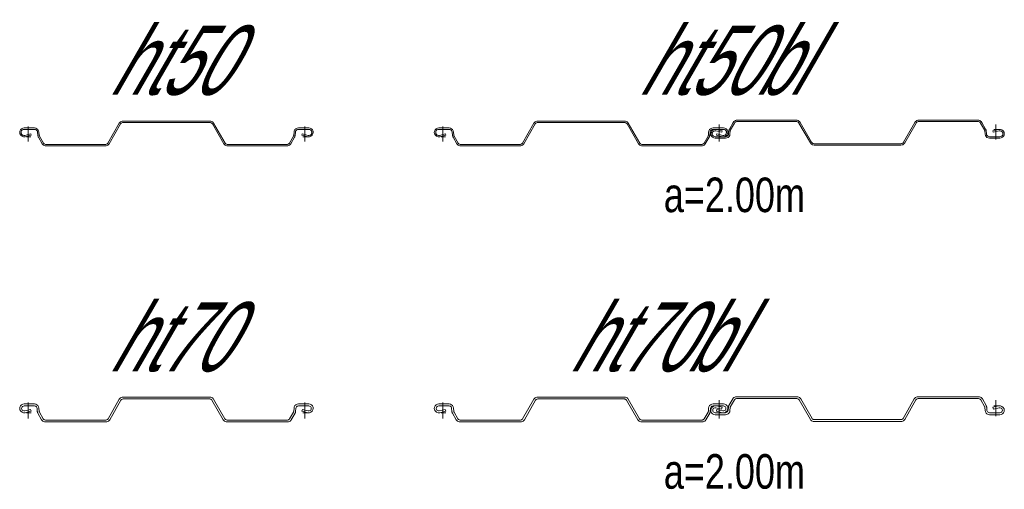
# Model space of a CAD drawing. Extents: x 1.5 to 9.7, y -20.6 to -8.6.
# Tile 5 of 13: x 6 to 9.5, y -20.6 to -18.9. Entities that reach past the tile are written whole.
import ezdxf
from ezdxf.enums import TextEntityAlignment as Align

# ---------------------------------------------------------------- set-up
doc = ezdxf.new("R2010")
doc.units = 0
doc.header["$MEASUREMENT"] = 0
doc.linetypes.add('AUSGEZOGEN', pattern=[0])
doc.layers.add('FREIER_TEXT', color=2, linetype='AUSGEZOGEN')
doc.layers.add('STAHL', color=9, linetype='AUSGEZOGEN', lineweight=13)

# ---------------------------------------------------------------- blocks, each defined once
blk = doc.blocks.new('ht50')
at = {"layer": 'STAHL'}
for p, q in [((0, 0.03686), (0, -0.01766)), ((0.32927, 0.04879), (0.28799, -0.02271)), ((0.29232, -0.02521), (0.3336, 0.04629)), ((0.33124, 0.0515), (0.32927, 0.04879)), ((0.33372, 0.05373), (0.33124, 0.0515)), ((0.3336, 0.04629), (0.33495, 0.04815)), ((0.33662, 0.05541), (0.33372, 0.05373)), ((0.33495, 0.04815), (0.33666, 0.04969)), ((0.3398, 0.05644), (0.33662, 0.05541)), ((0.33666, 0.04969), (0.33865, 0.05084)), ((0.33865, 0.05084), (0.34084, 0.05155)), ((0.34313, 0.05679), (0.3398, 0.05644)), ((0.34084, 0.05155), (0.34313, 0.05179)), ((0.49998, 0.05679), (0.34313, 0.05679)), ((0.34313, 0.05179), (0.49998, 0.05179)), ((0.65686, 0.05679), (0.49998, 0.05679)), ((0.49998, 0.05179), (0.65686, 0.05179)), ((0.66019, 0.05644), (0.65686, 0.05679)), ((0.65686, 0.05179), (0.65915, 0.05155)), ((0.65915, 0.05155), (0.66134, 0.05084)), ((0.66337, 0.05541), (0.66019, 0.05644)), ((0.66134, 0.05084), (0.66333, 0.04969)), ((0.66333, 0.04969), (0.66504, 0.04815)), ((0.66627, 0.05373), (0.66337, 0.05541)), ((0.66504, 0.04815), (0.66639, 0.04629)), ((0.66875, 0.0515), (0.66627, 0.05373)), ((0.66639, 0.04629), (0.70767, -0.02521)), ((0.67072, 0.04879), (0.66875, 0.0515)), ((0.712, -0.02271), (0.67072, 0.04879)), ((1, 0.03686), (1, -0.01766)), ((-0.03022, 0.0208), (-0.031, 0.01586)), ((-0.031, 0.01586), (-0.02998, 0.01023)), ((-0.031, 0.01586), (-0.031, 0.01586)), ((-0.02795, 0.02526), (-0.03022, 0.0208)), ((-0.02998, 0.01023), (-0.02704, 0.00532)), ((-0.02441, 0.0288), (-0.02795, 0.02526)), ((-0.02704, 0.00532), (-0.02257, 0.00176)), ((-0.02599, 0.01586), (-0.02545, 0.01926)), ((-0.02528, 0.01199), (-0.02599, 0.01586)), ((-0.02545, 0.01926), (-0.02388, 0.02233)), ((-0.02326, 0.00862), (-0.02528, 0.01199)), ((-0.01995, 0.03107), (-0.02441, 0.0288)), ((-0.024, 0.01586), (-0.024, 0.01586)), ((-0.02388, 0.02233), (-0.02144, 0.02476)), ((-0.02018, 0.00617), (-0.02326, 0.00862)), ((-0.02257, 0.00176), (-0.01712, 0)), ((-0.02144, 0.02476), (-0.01837, 0.02632)), ((-0.01644, 0.00496), (-0.02018, 0.00617)), ((-0.015, 0.03186), (-0.01995, 0.03107)), ((-0.01837, 0.02632), (-0.01497, 0.02686)), ((-0.01712, 0), (-0.01141, 0.00027)), ((-0.01251, 0.00514), (-0.01644, 0.00496)), ((0.02266, 0.03179), (-0.015, 0.03186)), ((-0.01497, 0.02686), (0.02268, 0.02679)), ((0.00891, 0.01009), (-0.01251, 0.00514)), ((-0.01141, 0.00027), (0.01003, 0.00522)), ((-0.00644, 0), (0.00962, 0)), ((0.01003, 0.00522), (0.00891, 0.01009)), ((0.02734, 0.03109), (0.02266, 0.03179)), ((0.02268, 0.02679), (0.02589, 0.0263)), ((0.02589, 0.0263), (0.02882, 0.0249)), ((0.03161, 0.02905), (0.02734, 0.03109)), ((0.02882, 0.0249), (0.03122, 0.02271)), ((0.03122, 0.02271), (0.03286, 0.01991)), ((0.0351, 0.02586), (0.03161, 0.02905)), ((0.03286, 0.01991), (0.03362, 0.01675)), ((0.03362, 0.01675), (0.0346, 0.00553)), ((0.0346, 0.00553), (0.03475, 0.00417)), ((0.03475, 0.00417), (0.03509, 0.00278)), ((0.03509, 0.00278), (0.03551, 0.00145)), ((0.0375, 0.02178), (0.0351, 0.02586)), ((0.03551, 0.00145), (0.03604, 0.00016)), ((0.03604, 0.00016), (0.03668, -0.00108)), ((0.0386, 0.01718), (0.0375, 0.02178)), ((0.03962, 0.00552), (0.0386, 0.01718)), ((0.03972, 0.00474), (0.03962, 0.00552)), ((0.03989, 0.00398), (0.03972, 0.00474)), ((0.04013, 0.00323), (0.03989, 0.00398)), ((0.04043, 0.0025), (0.04013, 0.00323)), ((0.04079, 0.00181), (0.04043, 0.0025)), ((0.05495, -0.02271), (0.04079, 0.00181)), ((0.95927, 0.00178), (0.94504, -0.02271)), ((0.95956, 0.0025), (0.95927, 0.00178)), ((0.95986, 0.00323), (0.95956, 0.0025)), ((0.9601, 0.00398), (0.95986, 0.00323)), ((0.96027, 0.00474), (0.9601, 0.00398)), ((0.96037, 0.00552), (0.96027, 0.00474)), ((0.96139, 0.01718), (0.96037, 0.00552)), ((0.96249, 0.02178), (0.96139, 0.01718)), ((0.96489, 0.02586), (0.96249, 0.02178)), ((0.96331, -0.00108), (0.96395, 0.00016)), ((0.96395, 0.00016), (0.96448, 0.00145)), ((0.96448, 0.00145), (0.9649, 0.00278)), ((0.96838, 0.02905), (0.96489, 0.02586)), ((0.9649, 0.00278), (0.96524, 0.00417)), ((0.96524, 0.00417), (0.96539, 0.00553)), ((0.96539, 0.00553), (0.96637, 0.01675)), ((0.96637, 0.01675), (0.96713, 0.01991)), ((0.96713, 0.01991), (0.96877, 0.02271)), ((0.97265, 0.03109), (0.96838, 0.02905)), ((0.96877, 0.02271), (0.97117, 0.0249)), ((0.97117, 0.0249), (0.9741, 0.0263)), ((0.97733, 0.03179), (0.97265, 0.03109)), ((0.9741, 0.0263), (0.97731, 0.02679)), ((0.97731, 0.02679), (1.01496, 0.02686)), ((1.015, 0.03186), (0.97733, 0.03179)), ((0.99108, 0.01009), (0.98996, 0.00522)), ((0.98996, 0.00522), (1.0114, 0.00027)), ((1.0125, 0.00514), (0.99108, 0.01009)), ((0.99356, 0), (1.00962, 0)), ((1.0114, 0.00027), (1.01711, 0)), ((1.01643, 0.00496), (1.0125, 0.00514)), ((1.01496, 0.02686), (1.01836, 0.02632)), ((1.01994, 0.03107), (1.015, 0.03186)), ((1.02018, 0.00617), (1.01643, 0.00496)), ((1.01711, 0), (1.02256, 0.00176)), ((1.01836, 0.02632), (1.02143, 0.02476)), ((1.0244, 0.0288), (1.01994, 0.03107)), ((1.02325, 0.00862), (1.02018, 0.00617)), ((1.02143, 0.02476), (1.02387, 0.02233)), ((1.02256, 0.00176), (1.02703, 0.00532)), ((1.02527, 0.01199), (1.02325, 0.00862)), ((1.02387, 0.02233), (1.02544, 0.01926)), ((1.024, 0.01586), (1.024, 0.01586)), ((1.02794, 0.02526), (1.0244, 0.0288)), ((1.02598, 0.01586), (1.02527, 0.01199)), ((1.02544, 0.01926), (1.02598, 0.01586)), ((1.02703, 0.00532), (1.02997, 0.01023)), ((1.03021, 0.0208), (1.02794, 0.02526)), ((1.02997, 0.01023), (1.031, 0.01586)), ((1.031, 0.01586), (1.03021, 0.0208)), ((1.031, 0.01586), (1.031, 0.01586)), ((0.03668, -0.00108), (0.05062, -0.02521)), ((0.05062, -0.02521), (0.05258, -0.02792)), ((0.05258, -0.02792), (0.05507, -0.03015)), ((0.0563, -0.02457), (0.05495, -0.02271)), ((0.05507, -0.03015), (0.05797, -0.03183)), ((0.05801, -0.02611), (0.0563, -0.02457)), ((0.05797, -0.03183), (0.06115, -0.03286)), ((0.06, -0.02726), (0.05801, -0.02611)), ((0.06221, -0.02791), (0.06, -0.02726)), ((0.06115, -0.03286), (0.06448, -0.03321)), ((0.06447, -0.02821), (0.06221, -0.02791)), ((0.27846, -0.02821), (0.06447, -0.02821)), ((0.06448, -0.03321), (0.27846, -0.03321)), ((0.28075, -0.02797), (0.27846, -0.02821)), ((0.27846, -0.03321), (0.28179, -0.03286)), ((0.28294, -0.02726), (0.28075, -0.02797)), ((0.28179, -0.03286), (0.28497, -0.03183)), ((0.28493, -0.02611), (0.28294, -0.02726)), ((0.28664, -0.02457), (0.28493, -0.02611)), ((0.28497, -0.03183), (0.28787, -0.03015)), ((0.28799, -0.02271), (0.28664, -0.02457)), ((0.28787, -0.03015), (0.29035, -0.02792)), ((0.29035, -0.02792), (0.29232, -0.02521)), ((0.70767, -0.02521), (0.70964, -0.02792)), ((0.70964, -0.02792), (0.71212, -0.03015)), ((0.71335, -0.02457), (0.712, -0.02271)), ((0.71212, -0.03015), (0.71502, -0.03183)), ((0.71506, -0.02611), (0.71335, -0.02457)), ((0.71502, -0.03183), (0.7182, -0.03286)), ((0.71705, -0.02726), (0.71506, -0.02611)), ((0.71924, -0.02797), (0.71705, -0.02726)), ((0.7182, -0.03286), (0.72153, -0.03321)), ((0.72153, -0.02821), (0.71924, -0.02797)), ((0.93552, -0.02821), (0.72153, -0.02821)), ((0.72153, -0.03321), (0.93552, -0.03321)), ((0.93778, -0.02791), (0.93552, -0.02821)), ((0.93552, -0.03321), (0.93884, -0.03286)), ((0.93999, -0.02726), (0.93778, -0.02791)), ((0.93884, -0.03286), (0.94202, -0.03183)), ((0.94198, -0.02611), (0.93999, -0.02726)), ((0.94369, -0.02457), (0.94198, -0.02611)), ((0.94202, -0.03183), (0.94492, -0.03015)), ((0.94504, -0.02271), (0.94369, -0.02457)), ((0.94492, -0.03015), (0.94741, -0.02792)), ((0.94741, -0.02792), (0.94937, -0.02521)), ((0.94937, -0.02521), (0.96331, -0.00108))]:
    blk.add_line(p, q, dxfattribs=at)
blk = doc.blocks.new('ht50bl')
at = {"layer": 'STAHL'}
for p, q in [((0, 0.03686), (0, -0.01766)), ((0.32927, 0.04879), (0.28799, -0.02271)), ((0.29232, -0.02521), (0.3336, 0.04629)), ((0.33124, 0.0515), (0.32927, 0.04879)), ((0.33372, 0.05373), (0.33124, 0.0515)), ((0.3336, 0.04629), (0.33495, 0.04815)), ((0.33662, 0.05541), (0.33372, 0.05373)), ((0.33495, 0.04815), (0.33666, 0.04969)), ((0.3398, 0.05644), (0.33662, 0.05541)), ((0.33666, 0.04969), (0.33865, 0.05084)), ((0.33865, 0.05084), (0.34084, 0.05155)), ((0.34313, 0.05679), (0.3398, 0.05644)), ((0.34084, 0.05155), (0.34313, 0.05179)), ((0.49998, 0.05679), (0.34313, 0.05679)), ((0.34313, 0.05179), (0.49998, 0.05179)), ((0.65686, 0.05679), (0.49998, 0.05679)), ((0.49998, 0.05179), (0.65686, 0.05179)), ((0.66019, 0.05644), (0.65686, 0.05679)), ((0.65686, 0.05179), (0.65915, 0.05155)), ((0.65915, 0.05155), (0.66134, 0.05084)), ((0.66337, 0.05541), (0.66019, 0.05644)), ((0.66134, 0.05084), (0.66333, 0.04969)), ((0.66333, 0.04969), (0.66504, 0.04815)), ((0.66627, 0.05373), (0.66337, 0.05541)), ((0.66504, 0.04815), (0.66639, 0.04629)), ((0.66875, 0.0515), (0.66627, 0.05373)), ((0.66639, 0.04629), (0.70767, -0.02521)), ((0.67072, 0.04879), (0.66875, 0.0515)), ((0.712, -0.02271), (0.67072, 0.04879)), ((1, -0.01003), (1, 0.04449)), ((1, 0.03686), (1, -0.01766)), ((1.03668, 0.02791), (1.05062, 0.05204)), ((1.05495, 0.04954), (1.04079, 0.02502)), ((1.05062, 0.05204), (1.05258, 0.05475)), ((1.05258, 0.05475), (1.05507, 0.05698)), ((1.0563, 0.0514), (1.05495, 0.04954)), ((1.05507, 0.05698), (1.05797, 0.05866)), ((1.05801, 0.05294), (1.0563, 0.0514)), ((1.05797, 0.05866), (1.06115, 0.05969)), ((1.06, 0.05409), (1.05801, 0.05294)), ((1.06221, 0.05474), (1.06, 0.05409)), ((1.06115, 0.05969), (1.06448, 0.06004)), ((1.06447, 0.05504), (1.06221, 0.05474)), ((1.27846, 0.05504), (1.06447, 0.05504)), ((1.06448, 0.06004), (1.27846, 0.06004)), ((1.27846, 0.06004), (1.28179, 0.05969)), ((1.28075, 0.0548), (1.27846, 0.05504)), ((1.28294, 0.05409), (1.28075, 0.0548)), ((1.28179, 0.05969), (1.28497, 0.05866)), ((1.28493, 0.05294), (1.28294, 0.05409)), ((1.28664, 0.0514), (1.28493, 0.05294)), ((1.28497, 0.05866), (1.28787, 0.05698)), ((1.28799, 0.04954), (1.28664, 0.0514)), ((1.28787, 0.05698), (1.29035, 0.05475)), ((1.32927, -0.02196), (1.28799, 0.04954)), ((1.29035, 0.05475), (1.29232, 0.05204)), ((1.29232, 0.05204), (1.3336, -0.01946)), ((1.66639, -0.01946), (1.70767, 0.05204)), ((1.712, 0.04954), (1.67072, -0.02196)), ((1.70767, 0.05204), (1.70964, 0.05475)), ((1.70964, 0.05475), (1.71212, 0.05698)), ((1.71335, 0.0514), (1.712, 0.04954)), ((1.71212, 0.05698), (1.71502, 0.05866)), ((1.71506, 0.05294), (1.71335, 0.0514)), ((1.71502, 0.05866), (1.7182, 0.05969)), ((1.71705, 0.05409), (1.71506, 0.05294)), ((1.71924, 0.0548), (1.71705, 0.05409)), ((1.7182, 0.05969), (1.72153, 0.06004)), ((1.72153, 0.05504), (1.71924, 0.0548)), ((1.72153, 0.06004), (1.93552, 0.06004)), ((1.93552, 0.05504), (1.72153, 0.05504)), ((1.93552, 0.06004), (1.93884, 0.05969)), ((1.93778, 0.05474), (1.93552, 0.05504)), ((1.93999, 0.05409), (1.93778, 0.05474)), ((1.93884, 0.05969), (1.94202, 0.05866)), ((1.94198, 0.05294), (1.93999, 0.05409)), ((1.94369, 0.0514), (1.94198, 0.05294)), ((1.94202, 0.05866), (1.94492, 0.05698)), ((1.94504, 0.04954), (1.94369, 0.0514)), ((1.94492, 0.05698), (1.94741, 0.05475)), ((1.95927, 0.02505), (1.94504, 0.04954)), ((1.94741, 0.05475), (1.94937, 0.05204)), ((1.94937, 0.05204), (1.96331, 0.02791)), ((2, -0.01003), (2, 0.04449)), ((-0.03022, 0.0208), (-0.031, 0.01586)), ((-0.031, 0.01586), (-0.02998, 0.01023)), ((-0.031, 0.01586), (-0.031, 0.01586)), ((-0.02795, 0.02526), (-0.03022, 0.0208)), ((-0.02998, 0.01023), (-0.02704, 0.00532)), ((-0.02441, 0.0288), (-0.02795, 0.02526)), ((-0.02704, 0.00532), (-0.02257, 0.00176)), ((-0.02599, 0.01586), (-0.02545, 0.01926)), ((-0.02528, 0.01199), (-0.02599, 0.01586)), ((-0.02545, 0.01926), (-0.02388, 0.02233)), ((-0.02326, 0.00862), (-0.02528, 0.01199)), ((-0.01995, 0.03107), (-0.02441, 0.0288)), ((-0.024, 0.01586), (-0.024, 0.01586)), ((-0.02388, 0.02233), (-0.02144, 0.02476)), ((-0.02018, 0.00617), (-0.02326, 0.00862)), ((-0.02257, 0.00176), (-0.01712, 0)), ((-0.02144, 0.02476), (-0.01837, 0.02632)), ((-0.01644, 0.00496), (-0.02018, 0.00617)), ((-0.015, 0.03186), (-0.01995, 0.03107)), ((-0.01837, 0.02632), (-0.01497, 0.02686)), ((-0.01712, 0), (-0.01141, 0.00027)), ((-0.01251, 0.00514), (-0.01644, 0.00496)), ((0.02266, 0.03179), (-0.015, 0.03186)), ((-0.01497, 0.02686), (0.02268, 0.02679)), ((0.00891, 0.01009), (-0.01251, 0.00514)), ((-0.01141, 0.00027), (0.01003, 0.00522)), ((-0.00644, 0), (0.00962, 0)), ((0.01003, 0.00522), (0.00891, 0.01009)), ((0.02734, 0.03109), (0.02266, 0.03179)), ((0.02268, 0.02679), (0.02589, 0.0263)), ((0.02589, 0.0263), (0.02882, 0.0249)), ((0.03161, 0.02905), (0.02734, 0.03109)), ((0.02882, 0.0249), (0.03122, 0.02271)), ((0.03122, 0.02271), (0.03286, 0.01991)), ((0.0351, 0.02586), (0.03161, 0.02905)), ((0.03286, 0.01991), (0.03362, 0.01675)), ((0.03362, 0.01675), (0.0346, 0.00553)), ((0.0346, 0.00553), (0.03475, 0.00417)), ((0.03475, 0.00417), (0.03509, 0.00278)), ((0.03509, 0.00278), (0.03551, 0.00145)), ((0.0375, 0.02178), (0.0351, 0.02586)), ((0.03551, 0.00145), (0.03604, 0.00016)), ((0.03604, 0.00016), (0.03668, -0.00108)), ((0.0386, 0.01718), (0.0375, 0.02178)), ((0.03962, 0.00552), (0.0386, 0.01718)), ((0.03972, 0.00474), (0.03962, 0.00552)), ((0.03989, 0.00398), (0.03972, 0.00474)), ((0.04013, 0.00323), (0.03989, 0.00398)), ((0.04043, 0.0025), (0.04013, 0.00323)), ((0.04079, 0.00181), (0.04043, 0.0025)), ((0.05495, -0.02271), (0.04079, 0.00181)), ((0.95927, 0.00178), (0.94504, -0.02271)), ((0.95956, 0.0025), (0.95927, 0.00178)), ((0.95986, 0.00323), (0.95956, 0.0025)), ((0.9601, 0.00398), (0.95986, 0.00323)), ((0.96027, 0.00474), (0.9601, 0.00398)), ((0.96037, 0.00552), (0.96027, 0.00474)), ((0.96139, 0.01718), (0.96037, 0.00552)), ((0.96249, 0.02178), (0.96139, 0.01718)), ((0.96489, 0.02586), (0.96249, 0.02178)), ((0.96331, -0.00108), (0.96395, 0.00016)), ((0.96395, 0.00016), (0.96448, 0.00145)), ((0.96448, 0.00145), (0.9649, 0.00278)), ((0.96838, 0.02905), (0.96489, 0.02586)), ((0.9649, 0.00278), (0.96524, 0.00417)), ((0.96524, 0.00417), (0.96539, 0.00553)), ((0.96539, 0.00553), (0.96637, 0.01675)), ((0.96637, 0.01675), (0.96713, 0.01991)), ((0.96713, 0.01991), (0.96877, 0.02271)), ((0.97265, 0.03109), (0.96838, 0.02905)), ((0.96877, 0.02271), (0.97117, 0.0249)), ((0.969, 0.01097), (0.97002, 0.0166)), ((0.96978, 0.00603), (0.969, 0.01097)), ((0.969, 0.01097), (0.969, 0.01097)), ((0.97205, 0.00157), (0.96978, 0.00603)), ((0.97002, 0.0166), (0.97296, 0.02151)), ((0.97117, 0.0249), (0.9741, 0.0263)), ((0.97559, -0.00197), (0.97205, 0.00157)), ((0.97733, 0.03179), (0.97265, 0.03109)), ((0.97296, 0.02151), (0.97743, 0.02507)), ((0.97472, 0.01484), (0.97401, 0.01097)), ((0.97401, 0.01097), (0.97455, 0.00757)), ((0.9741, 0.0263), (0.97731, 0.02679)), ((0.97455, 0.00757), (0.97612, 0.0045)), ((0.97674, 0.01821), (0.97472, 0.01484)), ((0.976, 0.01097), (0.976, 0.01097)), ((0.97612, 0.0045), (0.97856, 0.00207)), ((0.97982, 0.02066), (0.97674, 0.01821)), ((0.97731, 0.02679), (1.01496, 0.02686)), ((1.015, 0.03186), (0.97733, 0.03179)), ((0.97743, 0.02507), (0.98288, 0.02683)), ((0.97856, 0.00207), (0.98163, 0.00051)), ((0.98356, 0.02187), (0.97982, 0.02066)), ((0.98163, 0.00051), (0.98503, -0.00003)), ((0.98288, 0.02683), (0.98859, 0.02656)), ((0.98749, 0.02169), (0.98356, 0.02187)), ((0.98503, -0.00003), (1.02268, 0.00004)), ((1.00891, 0.01674), (0.98749, 0.02169)), ((0.98859, 0.02656), (1.01003, 0.02161)), ((0.99108, 0.01009), (0.98996, 0.00522)), ((0.98996, 0.00522), (1.0114, 0.00027)), ((1.0125, 0.00514), (0.99108, 0.01009)), ((0.99356, 0.02683), (1.00962, 0.02683)), ((0.99356, 0), (1.00962, 0)), ((1.01003, 0.02161), (1.00891, 0.01674)), ((1.0114, 0.00027), (1.01711, 0)), ((1.01643, 0.00496), (1.0125, 0.00514)), ((1.01496, 0.02686), (1.01836, 0.02632)), ((1.01994, 0.03107), (1.015, 0.03186)), ((1.02018, 0.00617), (1.01643, 0.00496)), ((1.01711, 0), (1.02256, 0.00176)), ((1.01836, 0.02632), (1.02143, 0.02476)), ((1.0244, 0.0288), (1.01994, 0.03107)), ((1.02325, 0.00862), (1.02018, 0.00617)), ((1.02143, 0.02476), (1.02387, 0.02233)), ((1.02256, 0.00176), (1.02703, 0.00532)), ((1.02268, 0.00004), (1.02589, 0.00053)), ((1.02527, 0.01199), (1.02325, 0.00862)), ((1.02387, 0.02233), (1.02544, 0.01926)), ((1.024, 0.01586), (1.024, 0.01586)), ((1.02794, 0.02526), (1.0244, 0.0288)), ((1.02598, 0.01586), (1.02527, 0.01199)), ((1.02544, 0.01926), (1.02598, 0.01586)), ((1.02589, 0.00053), (1.02882, 0.00193)), ((1.02703, 0.00532), (1.02997, 0.01023)), ((1.03021, 0.0208), (1.02794, 0.02526)), ((1.02882, 0.00193), (1.03122, 0.00412)), ((1.02997, 0.01023), (1.031, 0.01586)), ((1.031, 0.01586), (1.03021, 0.0208)), ((1.031, 0.01586), (1.031, 0.01586)), ((1.03122, 0.00412), (1.03286, 0.00692)), ((1.0351, 0.00097), (1.03161, -0.00222)), ((1.03286, 0.00692), (1.03362, 0.01008)), ((1.03362, 0.01008), (1.0346, 0.0213)), ((1.0346, 0.0213), (1.03475, 0.02266)), ((1.03475, 0.02266), (1.03509, 0.02405)), ((1.03509, 0.02405), (1.03551, 0.02538)), ((1.0375, 0.00505), (1.0351, 0.00097)), ((1.03551, 0.02538), (1.03604, 0.02667)), ((1.03604, 0.02667), (1.03668, 0.02791)), ((1.0386, 0.00965), (1.0375, 0.00505)), ((1.03962, 0.02131), (1.0386, 0.00965)), ((1.03972, 0.02209), (1.03962, 0.02131)), ((1.03989, 0.02285), (1.03972, 0.02209)), ((1.04013, 0.0236), (1.03989, 0.02285)), ((1.04043, 0.02433), (1.04013, 0.0236)), ((1.04079, 0.02502), (1.04043, 0.02433)), ((1.95956, 0.02433), (1.95927, 0.02505)), ((1.95986, 0.0236), (1.95956, 0.02433)), ((1.9601, 0.02285), (1.95986, 0.0236)), ((1.96027, 0.02209), (1.9601, 0.02285)), ((1.96037, 0.02131), (1.96027, 0.02209)), ((1.96139, 0.00965), (1.96037, 0.02131)), ((1.96249, 0.00505), (1.96139, 0.00965)), ((1.96489, 0.00097), (1.96249, 0.00505)), ((1.96331, 0.02791), (1.96395, 0.02667)), ((1.96395, 0.02667), (1.96448, 0.02538)), ((1.96448, 0.02538), (1.9649, 0.02405)), ((1.96838, -0.00222), (1.96489, 0.00097)), ((1.9649, 0.02405), (1.96524, 0.02266)), ((1.96524, 0.02266), (1.96539, 0.0213)), ((1.96539, 0.0213), (1.96637, 0.01008)), ((1.96637, 0.01008), (1.96713, 0.00692)), ((1.96713, 0.00692), (1.96877, 0.00412)), ((1.96877, 0.00412), (1.97117, 0.00193)), ((1.97117, 0.00193), (1.9741, 0.00053)), ((1.9741, 0.00053), (1.97731, 0.00004)), ((1.97731, 0.00004), (2.01496, -0.00003)), ((1.98996, 0.02161), (2.0114, 0.02656)), ((1.99108, 0.01674), (1.98996, 0.02161)), ((2.0125, 0.02169), (1.99108, 0.01674)), ((1.99356, 0.02683), (2.00962, 0.02683)), ((2.0114, 0.02656), (2.01711, 0.02683)), ((2.01643, 0.02187), (2.0125, 0.02169)), ((2.01496, -0.00003), (2.01836, 0.00051)), ((2.02018, 0.02066), (2.01643, 0.02187)), ((2.01711, 0.02683), (2.02256, 0.02507)), ((2.01836, 0.00051), (2.02143, 0.00207)), ((2.02325, 0.01821), (2.02018, 0.02066)), ((2.02143, 0.00207), (2.02387, 0.0045)), ((2.02256, 0.02507), (2.02703, 0.02151)), ((2.02527, 0.01484), (2.02325, 0.01821)), ((2.02387, 0.0045), (2.02544, 0.00757)), ((2.024, 0.01097), (2.024, 0.01097)), ((2.02794, 0.00157), (2.0244, -0.00197)), ((2.02598, 0.01097), (2.02527, 0.01484)), ((2.02544, 0.00757), (2.02598, 0.01097)), ((2.02703, 0.02151), (2.02997, 0.0166)), ((2.03021, 0.00603), (2.02794, 0.00157)), ((2.02997, 0.0166), (2.031, 0.01097)), ((2.031, 0.01097), (2.03021, 0.00603)), ((2.031, 0.01097), (2.031, 0.01097)), ((0.03668, -0.00108), (0.05062, -0.02521)), ((0.05062, -0.02521), (0.05258, -0.02792)), ((0.05258, -0.02792), (0.05507, -0.03015)), ((0.0563, -0.02457), (0.05495, -0.02271)), ((0.05507, -0.03015), (0.05797, -0.03183)), ((0.05801, -0.02611), (0.0563, -0.02457)), ((0.05797, -0.03183), (0.06115, -0.03286)), ((0.06, -0.02726), (0.05801, -0.02611)), ((0.06221, -0.02791), (0.06, -0.02726)), ((0.06115, -0.03286), (0.06448, -0.03321)), ((0.06447, -0.02821), (0.06221, -0.02791)), ((0.27846, -0.02821), (0.06447, -0.02821)), ((0.06448, -0.03321), (0.27846, -0.03321)), ((0.28075, -0.02797), (0.27846, -0.02821)), ((0.27846, -0.03321), (0.28179, -0.03286)), ((0.28294, -0.02726), (0.28075, -0.02797)), ((0.28179, -0.03286), (0.28497, -0.03183)), ((0.28493, -0.02611), (0.28294, -0.02726)), ((0.28664, -0.02457), (0.28493, -0.02611)), ((0.28497, -0.03183), (0.28787, -0.03015)), ((0.28799, -0.02271), (0.28664, -0.02457)), ((0.28787, -0.03015), (0.29035, -0.02792)), ((0.29035, -0.02792), (0.29232, -0.02521)), ((0.70767, -0.02521), (0.70964, -0.02792)), ((0.70964, -0.02792), (0.71212, -0.03015)), ((0.71335, -0.02457), (0.712, -0.02271)), ((0.71212, -0.03015), (0.71502, -0.03183)), ((0.71506, -0.02611), (0.71335, -0.02457)), ((0.71502, -0.03183), (0.7182, -0.03286)), ((0.71705, -0.02726), (0.71506, -0.02611)), ((0.71924, -0.02797), (0.71705, -0.02726)), ((0.7182, -0.03286), (0.72153, -0.03321)), ((0.72153, -0.02821), (0.71924, -0.02797)), ((0.93552, -0.02821), (0.72153, -0.02821)), ((0.72153, -0.03321), (0.93552, -0.03321)), ((0.93778, -0.02791), (0.93552, -0.02821)), ((0.93552, -0.03321), (0.93884, -0.03286)), ((0.93999, -0.02726), (0.93778, -0.02791)), ((0.93884, -0.03286), (0.94202, -0.03183)), ((0.94198, -0.02611), (0.93999, -0.02726)), ((0.94369, -0.02457), (0.94198, -0.02611)), ((0.94202, -0.03183), (0.94492, -0.03015)), ((0.94504, -0.02271), (0.94369, -0.02457)), ((0.94492, -0.03015), (0.94741, -0.02792)), ((0.94741, -0.02792), (0.94937, -0.02521)), ((0.94937, -0.02521), (0.96331, -0.00108)), ((0.98005, -0.00424), (0.97559, -0.00197)), ((0.985, -0.00503), (0.98005, -0.00424)), ((1.02266, -0.00496), (0.985, -0.00503)), ((1.02734, -0.00426), (1.02266, -0.00496)), ((1.03161, -0.00222), (1.02734, -0.00426)), ((1.33124, -0.02467), (1.32927, -0.02196)), ((1.33372, -0.0269), (1.33124, -0.02467)), ((1.3336, -0.01946), (1.33495, -0.02132)), ((1.33662, -0.02858), (1.33372, -0.0269)), ((1.33495, -0.02132), (1.33666, -0.02286)), ((1.3398, -0.02961), (1.33662, -0.02858)), ((1.33666, -0.02286), (1.33865, -0.02401)), ((1.33865, -0.02401), (1.34084, -0.02472)), ((1.34313, -0.02996), (1.3398, -0.02961)), ((1.34084, -0.02472), (1.34313, -0.02496)), ((1.34313, -0.02496), (1.49998, -0.02496)), ((1.49998, -0.02996), (1.34313, -0.02996)), ((1.49998, -0.02496), (1.65686, -0.02496)), ((1.65686, -0.02996), (1.49998, -0.02996)), ((1.65686, -0.02496), (1.65915, -0.02472)), ((1.66019, -0.02961), (1.65686, -0.02996)), ((1.65915, -0.02472), (1.66134, -0.02401)), ((1.66337, -0.02858), (1.66019, -0.02961)), ((1.66134, -0.02401), (1.66333, -0.02286)), ((1.66333, -0.02286), (1.66504, -0.02132)), ((1.66627, -0.0269), (1.66337, -0.02858)), ((1.66504, -0.02132), (1.66639, -0.01946)), ((1.66875, -0.02467), (1.66627, -0.0269)), ((1.67072, -0.02196), (1.66875, -0.02467)), ((1.97265, -0.00426), (1.96838, -0.00222)), ((1.97733, -0.00496), (1.97265, -0.00426)), ((2.015, -0.00503), (1.97733, -0.00496)), ((2.01994, -0.00424), (2.015, -0.00503)), ((2.0244, -0.00197), (2.01994, -0.00424))]:
    blk.add_line(p, q, dxfattribs=at)
blk = doc.blocks.new('ht70')
at = {"layer": 'STAHL'}
for p, q in [((0, 0.03686), (0, -0.02072)), ((0.32927, 0.04879), (0.28857, -0.02171)), ((0.29463, -0.02521), (0.33533, 0.04529)), ((0.33128, 0.05155), (0.32927, 0.04879)), ((0.33372, 0.05373), (0.33128, 0.05155)), ((0.33662, 0.05541), (0.33372, 0.05373)), ((0.33533, 0.04529), (0.33644, 0.04681)), ((0.33644, 0.04681), (0.33784, 0.04807)), ((0.3398, 0.05644), (0.33662, 0.05541)), ((0.33784, 0.04807), (0.33947, 0.04901)), ((0.33947, 0.04901), (0.34128, 0.04963)), ((0.34313, 0.05679), (0.3398, 0.05644)), ((0.34128, 0.04963), (0.34313, 0.04979)), ((0.49998, 0.05679), (0.34313, 0.05679)), ((0.34313, 0.04979), (0.49998, 0.04979)), ((0.65686, 0.05679), (0.49998, 0.05679)), ((0.49998, 0.04979), (0.65686, 0.04979)), ((0.66019, 0.05644), (0.65686, 0.05679)), ((0.65686, 0.04979), (0.65872, 0.04963)), ((0.65872, 0.04963), (0.66052, 0.04901)), ((0.66337, 0.05541), (0.66019, 0.05644)), ((0.66052, 0.04901), (0.66215, 0.04807)), ((0.66215, 0.04807), (0.66355, 0.04681)), ((0.66627, 0.05373), (0.66337, 0.05541)), ((0.66355, 0.04681), (0.66466, 0.04529)), ((0.66466, 0.04529), (0.70536, -0.02521)), ((0.66871, 0.05155), (0.66627, 0.05373)), ((0.67072, 0.04879), (0.66871, 0.05155)), ((0.71142, -0.02171), (0.67072, 0.04879)), ((1, 0.03686), (1, -0.02072)), ((-0.03022, 0.0208), (-0.031, 0.01586)), ((-0.031, 0.01586), (-0.02998, 0.01023)), ((-0.031, 0.01586), (-0.031, 0.01586)), ((-0.02793, 0.02529), (-0.03022, 0.0208)), ((-0.02998, 0.01023), (-0.02704, 0.00532)), ((-0.02441, 0.0288), (-0.02793, 0.02529)), ((-0.02704, 0.00532), (-0.02257, 0.00176)), ((-0.01995, 0.03107), (-0.02441, 0.0288)), ((-0.024, 0.01586), (-0.0235, 0.01864)), ((-0.02343, 0.01269), (-0.024, 0.01586)), ((-0.024, 0.01586), (-0.024, 0.01586)), ((-0.0235, 0.01864), (-0.02229, 0.02115)), ((-0.02178, 0.00993), (-0.02343, 0.01269)), ((-0.02257, 0.00176), (-0.01712, 0)), ((-0.02229, 0.02115), (-0.02029, 0.02314)), ((-0.01926, 0.00793), (-0.02178, 0.00993)), ((-0.02029, 0.02314), (-0.01779, 0.02442)), ((-0.015, 0.03186), (-0.01995, 0.03107)), ((-0.01619, 0.00694), (-0.01926, 0.00793)), ((-0.01779, 0.02442), (-0.015, 0.02486)), ((-0.01712, 0), (-0.01141, 0.00027)), ((-0.01298, 0.00709), (-0.01619, 0.00694)), ((0.02266, 0.03179), (-0.015, 0.03186)), ((-0.015, 0.02486), (0.02266, 0.02479)), ((0.00846, 0.01204), (-0.01298, 0.00709)), ((-0.01141, 0.00027), (0.01003, 0.00522)), ((-0.00639, 0), (0.01102, 0)), ((0.01003, 0.00522), (0.00846, 0.01204)), ((0.02734, 0.03109), (0.02266, 0.03179)), ((0.02266, 0.02479), (0.02529, 0.0244)), ((0.02529, 0.0244), (0.0277, 0.02325)), ((0.03161, 0.02905), (0.02734, 0.03109)), ((0.0277, 0.02325), (0.02966, 0.02145)), ((0.02966, 0.02145), (0.03101, 0.01916)), ((0.03101, 0.01916), (0.03163, 0.01657)), ((0.03503, 0.02588), (0.03161, 0.02905)), ((0.03163, 0.01657), (0.03265, 0.00491)), ((0.03265, 0.00491), (0.03283, 0.00353)), ((0.03283, 0.00353), (0.03313, 0.00217)), ((0.03313, 0.00217), (0.03355, 0.00084)), ((0.03355, 0.00084), (0.03409, -0.00045)), ((0.0375, 0.02178), (0.03503, 0.02588)), ((0.03858, 0.01716), (0.0375, 0.02178)), ((0.03962, 0.00552), (0.03858, 0.01716)), ((0.03972, 0.00474), (0.03962, 0.00552)), ((0.03991, 0.00401), (0.03972, 0.00474)), ((0.04013, 0.00323), (0.03991, 0.00401)), ((0.04043, 0.0025), (0.04013, 0.00323)), ((0.04079, 0.00181), (0.04043, 0.0025)), ((0.05437, -0.02171), (0.04079, 0.00181)), ((0.9592, 0.00181), (0.94562, -0.02171)), ((0.95956, 0.0025), (0.9592, 0.00181)), ((0.95986, 0.00323), (0.95956, 0.0025)), ((0.96008, 0.00401), (0.95986, 0.00323)), ((0.96027, 0.00474), (0.96008, 0.00401)), ((0.96037, 0.00552), (0.96027, 0.00474)), ((0.96141, 0.01716), (0.96037, 0.00552)), ((0.96249, 0.02178), (0.96141, 0.01716)), ((0.96496, 0.02588), (0.96249, 0.02178)), ((0.96838, 0.02905), (0.96496, 0.02588)), ((0.9659, -0.00045), (0.96644, 0.00084)), ((0.96644, 0.00084), (0.96686, 0.00217)), ((0.96686, 0.00217), (0.96716, 0.00353)), ((0.96716, 0.00353), (0.96734, 0.00491)), ((0.96734, 0.00491), (0.96836, 0.01657)), ((0.96836, 0.01657), (0.96898, 0.01916)), ((0.97265, 0.03109), (0.96838, 0.02905)), ((0.96898, 0.01916), (0.97033, 0.02145)), ((0.97033, 0.02145), (0.9723, 0.02325)), ((0.9723, 0.02325), (0.9747, 0.0244)), ((0.97733, 0.03179), (0.97265, 0.03109)), ((0.9747, 0.0244), (0.97733, 0.02479)), ((1.015, 0.03186), (0.97733, 0.03179)), ((0.97733, 0.02479), (1.015, 0.02486)), ((0.99153, 0.01204), (0.98996, 0.00522)), ((0.98996, 0.00522), (1.0114, 0.00027)), ((1.01297, 0.00709), (0.99153, 0.01204)), ((0.99361, 0), (1.01102, 0)), ((1.0114, 0.00027), (1.01711, 0)), ((1.01619, 0.00694), (1.01297, 0.00709)), ((1.01994, 0.03107), (1.015, 0.03186)), ((1.015, 0.02486), (1.01778, 0.02442)), ((1.01925, 0.00793), (1.01619, 0.00694)), ((1.01711, 0), (1.02256, 0.00176)), ((1.01778, 0.02442), (1.02029, 0.02314)), ((1.02177, 0.00993), (1.01925, 0.00793)), ((1.0244, 0.0288), (1.01994, 0.03107)), ((1.02029, 0.02314), (1.02228, 0.02115)), ((1.02342, 0.01269), (1.02177, 0.00993)), ((1.02228, 0.02115), (1.02349, 0.01864)), ((1.02256, 0.00176), (1.02703, 0.00532)), ((1.024, 0.01586), (1.02342, 0.01269)), ((1.02349, 0.01864), (1.024, 0.01586)), ((1.024, 0.01586), (1.024, 0.01586)), ((1.02792, 0.02529), (1.0244, 0.0288)), ((1.02703, 0.00532), (1.02997, 0.01023)), ((1.03021, 0.0208), (1.02792, 0.02529)), ((1.02997, 0.01023), (1.031, 0.01586)), ((1.031, 0.01586), (1.03021, 0.0208)), ((1.031, 0.01586), (1.031, 0.01586)), ((0.03409, -0.00045), (0.03473, -0.00169)), ((0.03473, -0.00169), (0.04831, -0.02521)), ((0.04831, -0.02521), (0.05028, -0.02792)), ((0.05028, -0.02792), (0.05277, -0.03014)), ((0.05277, -0.03014), (0.05566, -0.03183)), ((0.05543, -0.02319), (0.05437, -0.02171)), ((0.05688, -0.02449), (0.05543, -0.02319)), ((0.05566, -0.03183), (0.05884, -0.03286)), ((0.05854, -0.02541), (0.05688, -0.02449)), ((0.06029, -0.02601), (0.05854, -0.02541)), ((0.05884, -0.03286), (0.06217, -0.03321)), ((0.06217, -0.02621), (0.06029, -0.02601)), ((0.28077, -0.02621), (0.06217, -0.02621)), ((0.06217, -0.03321), (0.28077, -0.03321)), ((0.28264, -0.02601), (0.28077, -0.02621)), ((0.28077, -0.03321), (0.2841, -0.03286)), ((0.28443, -0.02543), (0.28264, -0.02601)), ((0.2841, -0.03286), (0.28728, -0.03183)), ((0.28606, -0.02449), (0.28443, -0.02543)), ((0.28746, -0.02323), (0.28606, -0.02449)), ((0.28728, -0.03183), (0.29018, -0.03015)), ((0.28857, -0.02171), (0.28746, -0.02323)), ((0.29018, -0.03015), (0.29266, -0.02792)), ((0.29266, -0.02792), (0.29463, -0.02521)), ((0.70542, -0.02526), (0.70733, -0.02792)), ((0.70733, -0.02792), (0.70981, -0.03015)), ((0.70981, -0.03015), (0.71271, -0.03183)), ((0.71253, -0.02323), (0.71142, -0.02171)), ((0.71393, -0.02449), (0.71253, -0.02323)), ((0.71271, -0.03183), (0.71589, -0.03286)), ((0.71556, -0.02543), (0.71393, -0.02449)), ((0.71735, -0.02601), (0.71556, -0.02543)), ((0.71589, -0.03286), (0.71922, -0.03321)), ((0.71922, -0.02621), (0.71735, -0.02601)), ((0.93783, -0.02621), (0.71922, -0.02621)), ((0.71922, -0.03321), (0.93783, -0.03321)), ((0.9397, -0.02601), (0.93783, -0.02621)), ((0.93783, -0.03321), (0.94115, -0.03286)), ((0.94146, -0.02541), (0.9397, -0.02601)), ((0.94115, -0.03286), (0.94433, -0.03183)), ((0.94312, -0.02449), (0.94146, -0.02541)), ((0.94456, -0.02319), (0.94312, -0.02449)), ((0.94433, -0.03183), (0.94722, -0.03014)), ((0.94562, -0.02171), (0.94456, -0.02319)), ((0.94722, -0.03014), (0.94972, -0.02792)), ((0.94972, -0.02792), (0.95168, -0.02521)), ((0.95168, -0.02521), (0.96526, -0.00169)), ((0.96526, -0.00169), (0.9659, -0.00045))]:
    blk.add_line(p, q, dxfattribs=at)
blk = doc.blocks.new('ht70bl')
at = {"layer": 'STAHL'}
for p, q in [((0, 0.03686), (0, -0.02072)), ((0.32927, 0.04879), (0.28857, -0.02171)), ((0.29463, -0.02521), (0.33533, 0.04529)), ((0.33128, 0.05155), (0.32927, 0.04879)), ((0.33372, 0.05373), (0.33128, 0.05155)), ((0.33662, 0.05541), (0.33372, 0.05373)), ((0.33533, 0.04529), (0.33644, 0.04681)), ((0.33644, 0.04681), (0.33784, 0.04807)), ((0.3398, 0.05644), (0.33662, 0.05541)), ((0.33784, 0.04807), (0.33947, 0.04901)), ((0.33947, 0.04901), (0.34128, 0.04963)), ((0.34313, 0.05679), (0.3398, 0.05644)), ((0.34128, 0.04963), (0.34313, 0.04979)), ((0.49998, 0.05679), (0.34313, 0.05679)), ((0.34313, 0.04979), (0.49998, 0.04979)), ((0.65686, 0.05679), (0.49998, 0.05679)), ((0.49998, 0.04979), (0.65686, 0.04979)), ((0.66019, 0.05644), (0.65686, 0.05679)), ((0.65686, 0.04979), (0.65872, 0.04963)), ((0.65872, 0.04963), (0.66052, 0.04901)), ((0.66337, 0.05541), (0.66019, 0.05644)), ((0.66052, 0.04901), (0.66215, 0.04807)), ((0.66215, 0.04807), (0.66355, 0.04681)), ((0.66627, 0.05373), (0.66337, 0.05541)), ((0.66355, 0.04681), (0.66466, 0.04529)), ((0.66466, 0.04529), (0.70536, -0.02521)), ((0.66871, 0.05155), (0.66627, 0.05373)), ((0.67072, 0.04879), (0.66871, 0.05155)), ((0.71142, -0.02171), (0.67072, 0.04879)), ((1, -0.01203), (1, 0.04555)), ((1, 0.03686), (1, -0.02072)), ((1.03473, 0.02652), (1.04831, 0.05004)), ((1.05437, 0.04654), (1.04079, 0.02302)), ((1.04831, 0.05004), (1.05028, 0.05275)), ((1.05028, 0.05275), (1.05277, 0.05497)), ((1.05277, 0.05497), (1.05566, 0.05666)), ((1.05543, 0.04802), (1.05437, 0.04654)), ((1.05688, 0.04932), (1.05543, 0.04802)), ((1.05566, 0.05666), (1.05884, 0.05769)), ((1.05854, 0.05024), (1.05688, 0.04932)), ((1.06029, 0.05084), (1.05854, 0.05024)), ((1.05884, 0.05769), (1.06217, 0.05804)), ((1.06217, 0.05104), (1.06029, 0.05084)), ((1.06217, 0.05804), (1.28077, 0.05804)), ((1.28077, 0.05104), (1.06217, 0.05104)), ((1.28077, 0.05804), (1.2841, 0.05769)), ((1.28264, 0.05084), (1.28077, 0.05104)), ((1.28443, 0.05026), (1.28264, 0.05084)), ((1.2841, 0.05769), (1.28728, 0.05666)), ((1.28606, 0.04932), (1.28443, 0.05026)), ((1.28746, 0.04806), (1.28606, 0.04932)), ((1.28728, 0.05666), (1.29018, 0.05498)), ((1.28857, 0.04654), (1.28746, 0.04806)), ((1.32927, -0.02396), (1.28857, 0.04654)), ((1.29018, 0.05498), (1.29266, 0.05275)), ((1.29266, 0.05275), (1.29463, 0.05004)), ((1.29463, 0.05004), (1.33533, -0.02046)), ((1.66466, -0.02046), (1.70536, 0.05004)), ((1.71142, 0.04654), (1.67072, -0.02396)), ((1.70542, 0.05009), (1.70733, 0.05275)), ((1.70733, 0.05275), (1.70981, 0.05498)), ((1.70981, 0.05498), (1.71271, 0.05666)), ((1.71253, 0.04806), (1.71142, 0.04654)), ((1.71393, 0.04932), (1.71253, 0.04806)), ((1.71271, 0.05666), (1.71589, 0.05769)), ((1.71556, 0.05026), (1.71393, 0.04932)), ((1.71735, 0.05084), (1.71556, 0.05026)), ((1.71589, 0.05769), (1.71922, 0.05804)), ((1.71922, 0.05104), (1.71735, 0.05084)), ((1.71922, 0.05804), (1.93783, 0.05804)), ((1.93783, 0.05104), (1.71922, 0.05104)), ((1.93783, 0.05804), (1.94115, 0.05769)), ((1.9397, 0.05084), (1.93783, 0.05104)), ((1.94146, 0.05024), (1.9397, 0.05084)), ((1.94115, 0.05769), (1.94433, 0.05666)), ((1.94312, 0.04932), (1.94146, 0.05024)), ((1.94456, 0.04802), (1.94312, 0.04932)), ((1.94433, 0.05666), (1.94722, 0.05497)), ((1.94562, 0.04654), (1.94456, 0.04802)), ((1.9592, 0.02302), (1.94562, 0.04654)), ((1.94722, 0.05497), (1.94972, 0.05275)), ((1.94972, 0.05275), (1.95168, 0.05004)), ((1.95168, 0.05004), (1.96526, 0.02652)), ((2, -0.01203), (2, 0.04555)), ((-0.03022, 0.0208), (-0.031, 0.01586)), ((-0.031, 0.01586), (-0.02998, 0.01023)), ((-0.031, 0.01586), (-0.031, 0.01586)), ((-0.02793, 0.02529), (-0.03022, 0.0208)), ((-0.02998, 0.01023), (-0.02704, 0.00532)), ((-0.02441, 0.0288), (-0.02793, 0.02529)), ((-0.02704, 0.00532), (-0.02257, 0.00176)), ((-0.01995, 0.03107), (-0.02441, 0.0288)), ((-0.024, 0.01586), (-0.0235, 0.01864)), ((-0.02343, 0.01269), (-0.024, 0.01586)), ((-0.024, 0.01586), (-0.024, 0.01586)), ((-0.0235, 0.01864), (-0.02229, 0.02115)), ((-0.02178, 0.00993), (-0.02343, 0.01269)), ((-0.02257, 0.00176), (-0.01712, 0)), ((-0.02229, 0.02115), (-0.02029, 0.02314)), ((-0.01926, 0.00793), (-0.02178, 0.00993)), ((-0.02029, 0.02314), (-0.01779, 0.02442)), ((-0.015, 0.03186), (-0.01995, 0.03107)), ((-0.01619, 0.00694), (-0.01926, 0.00793)), ((-0.01779, 0.02442), (-0.015, 0.02486)), ((-0.01712, 0), (-0.01141, 0.00027)), ((-0.01298, 0.00709), (-0.01619, 0.00694)), ((0.02266, 0.03179), (-0.015, 0.03186)), ((-0.015, 0.02486), (0.02266, 0.02479)), ((0.00846, 0.01204), (-0.01298, 0.00709)), ((-0.01141, 0.00027), (0.01003, 0.00522)), ((-0.00639, 0), (0.01102, 0)), ((0.01003, 0.00522), (0.00846, 0.01204)), ((0.02734, 0.03109), (0.02266, 0.03179)), ((0.02266, 0.02479), (0.02529, 0.0244)), ((0.02529, 0.0244), (0.0277, 0.02325)), ((0.03161, 0.02905), (0.02734, 0.03109)), ((0.0277, 0.02325), (0.02966, 0.02145)), ((0.02966, 0.02145), (0.03101, 0.01916)), ((0.03101, 0.01916), (0.03163, 0.01657)), ((0.03503, 0.02588), (0.03161, 0.02905)), ((0.03163, 0.01657), (0.03265, 0.00491)), ((0.03265, 0.00491), (0.03283, 0.00353)), ((0.03283, 0.00353), (0.03313, 0.00217)), ((0.03313, 0.00217), (0.03355, 0.00084)), ((0.03355, 0.00084), (0.03409, -0.00045)), ((0.0375, 0.02178), (0.03503, 0.02588)), ((0.03858, 0.01716), (0.0375, 0.02178)), ((0.03962, 0.00552), (0.03858, 0.01716)), ((0.03972, 0.00474), (0.03962, 0.00552)), ((0.03991, 0.00401), (0.03972, 0.00474)), ((0.04013, 0.00323), (0.03991, 0.00401)), ((0.04043, 0.0025), (0.04013, 0.00323)), ((0.04079, 0.00181), (0.04043, 0.0025)), ((0.05437, -0.02171), (0.04079, 0.00181)), ((0.9592, 0.00181), (0.94562, -0.02171)), ((0.95956, 0.0025), (0.9592, 0.00181)), ((0.95986, 0.00323), (0.95956, 0.0025)), ((0.96008, 0.00401), (0.95986, 0.00323)), ((0.96027, 0.00474), (0.96008, 0.00401)), ((0.96037, 0.00552), (0.96027, 0.00474)), ((0.96141, 0.01716), (0.96037, 0.00552)), ((0.96249, 0.02178), (0.96141, 0.01716)), ((0.96496, 0.02588), (0.96249, 0.02178)), ((0.96838, 0.02905), (0.96496, 0.02588)), ((0.9659, -0.00045), (0.96644, 0.00084)), ((0.96644, 0.00084), (0.96686, 0.00217)), ((0.96686, 0.00217), (0.96716, 0.00353)), ((0.96716, 0.00353), (0.96734, 0.00491)), ((0.96734, 0.00491), (0.96836, 0.01657)), ((0.96836, 0.01657), (0.96898, 0.01916)), ((0.97265, 0.03109), (0.96838, 0.02905)), ((0.96898, 0.01916), (0.97033, 0.02145)), ((0.969, 0.00897), (0.97002, 0.0146)), ((0.96978, 0.00403), (0.969, 0.00897)), ((0.969, 0.00897), (0.969, 0.00897)), ((0.97207, -0.00046), (0.96978, 0.00403)), ((0.97002, 0.0146), (0.97296, 0.01951)), ((0.97033, 0.02145), (0.9723, 0.02325)), ((0.9723, 0.02325), (0.9747, 0.0244)), ((0.97733, 0.03179), (0.97265, 0.03109)), ((0.97296, 0.01951), (0.97743, 0.02307)), ((0.9747, 0.0244), (0.97733, 0.02479)), ((0.97657, 0.01214), (0.976, 0.00897)), ((0.976, 0.00897), (0.9765, 0.00619)), ((0.976, 0.00897), (0.976, 0.00897)), ((0.9765, 0.00619), (0.97771, 0.00368)), ((0.97822, 0.0149), (0.97657, 0.01214)), ((1.015, 0.03186), (0.97733, 0.03179)), ((0.97733, 0.02479), (1.015, 0.02486)), ((0.97743, 0.02307), (0.98288, 0.02483)), ((0.97771, 0.00368), (0.97971, 0.00169)), ((0.98074, 0.0169), (0.97822, 0.0149)), ((0.97971, 0.00169), (0.98221, 0.00041)), ((0.98381, 0.01789), (0.98074, 0.0169)), ((0.98221, 0.00041), (0.985, -0.00003)), ((0.98288, 0.02483), (0.98859, 0.02456)), ((0.98702, 0.01774), (0.98381, 0.01789)), ((0.985, -0.00003), (1.02266, 0.00004)), ((1.00846, 0.01279), (0.98702, 0.01774)), ((0.98859, 0.02456), (1.01003, 0.01961)), ((0.99153, 0.01204), (0.98996, 0.00522)), ((0.98996, 0.00522), (1.0114, 0.00027)), ((1.01297, 0.00709), (0.99153, 0.01204)), ((0.99361, 0.02483), (1.01102, 0.02483)), ((0.99361, 0), (1.01102, 0)), ((1.01003, 0.01961), (1.00846, 0.01279)), ((1.0114, 0.00027), (1.01711, 0)), ((1.01619, 0.00694), (1.01297, 0.00709)), ((1.01994, 0.03107), (1.015, 0.03186)), ((1.015, 0.02486), (1.01778, 0.02442)), ((1.01925, 0.00793), (1.01619, 0.00694)), ((1.01711, 0), (1.02256, 0.00176)), ((1.01778, 0.02442), (1.02029, 0.02314)), ((1.02177, 0.00993), (1.01925, 0.00793)), ((1.0244, 0.0288), (1.01994, 0.03107)), ((1.02029, 0.02314), (1.02228, 0.02115)), ((1.02342, 0.01269), (1.02177, 0.00993)), ((1.02228, 0.02115), (1.02349, 0.01864)), ((1.02256, 0.00176), (1.02703, 0.00532)), ((1.02266, 0.00004), (1.02529, 0.00043)), ((1.024, 0.01586), (1.02342, 0.01269)), ((1.02349, 0.01864), (1.024, 0.01586)), ((1.024, 0.01586), (1.024, 0.01586)), ((1.02792, 0.02529), (1.0244, 0.0288)), ((1.02529, 0.00043), (1.0277, 0.00158)), ((1.02703, 0.00532), (1.02997, 0.01023)), ((1.0277, 0.00158), (1.02966, 0.00338)), ((1.03021, 0.0208), (1.02792, 0.02529)), ((1.02966, 0.00338), (1.03101, 0.00567)), ((1.02997, 0.01023), (1.031, 0.01586)), ((1.031, 0.01586), (1.03021, 0.0208)), ((1.031, 0.01586), (1.031, 0.01586)), ((1.03101, 0.00567), (1.03163, 0.00826)), ((1.03163, 0.00826), (1.03265, 0.01992)), ((1.03265, 0.01992), (1.03283, 0.0213)), ((1.03283, 0.0213), (1.03313, 0.02266)), ((1.03313, 0.02266), (1.03355, 0.02399)), ((1.03355, 0.02399), (1.03409, 0.02528)), ((1.03409, 0.02528), (1.03473, 0.02652)), ((1.0375, 0.00305), (1.03503, -0.00105)), ((1.03858, 0.00767), (1.0375, 0.00305)), ((1.03962, 0.01931), (1.03858, 0.00767)), ((1.03972, 0.02009), (1.03962, 0.01931)), ((1.03991, 0.02082), (1.03972, 0.02009)), ((1.04013, 0.0216), (1.03991, 0.02082)), ((1.04043, 0.02233), (1.04013, 0.0216)), ((1.04079, 0.02302), (1.04043, 0.02233)), ((1.95956, 0.02233), (1.9592, 0.02302)), ((1.95986, 0.0216), (1.95956, 0.02233)), ((1.96008, 0.02082), (1.95986, 0.0216)), ((1.96027, 0.02009), (1.96008, 0.02082)), ((1.96037, 0.01931), (1.96027, 0.02009)), ((1.96141, 0.00767), (1.96037, 0.01931)), ((1.96249, 0.00305), (1.96141, 0.00767)), ((1.96496, -0.00105), (1.96249, 0.00305)), ((1.96526, 0.02652), (1.9659, 0.02528)), ((1.9659, 0.02528), (1.96644, 0.02399)), ((1.96644, 0.02399), (1.96686, 0.02266)), ((1.96686, 0.02266), (1.96716, 0.0213)), ((1.96716, 0.0213), (1.96734, 0.01992)), ((1.96734, 0.01992), (1.96836, 0.00826)), ((1.96836, 0.00826), (1.96898, 0.00567)), ((1.96898, 0.00567), (1.97033, 0.00338)), ((1.97033, 0.00338), (1.9723, 0.00158)), ((1.9723, 0.00158), (1.9747, 0.00043)), ((1.9747, 0.00043), (1.97733, 0.00004)), ((1.97733, 0.00004), (2.015, -0.00003)), ((1.98996, 0.01961), (2.0114, 0.02456)), ((1.99153, 0.01279), (1.98996, 0.01961)), ((2.01297, 0.01774), (1.99153, 0.01279)), ((1.99361, 0.02483), (2.01102, 0.02483)), ((2.0114, 0.02456), (2.01711, 0.02483)), ((2.01619, 0.01789), (2.01297, 0.01774)), ((2.015, -0.00003), (2.01778, 0.00041)), ((2.01925, 0.0169), (2.01619, 0.01789)), ((2.01711, 0.02483), (2.02256, 0.02307)), ((2.01778, 0.00041), (2.02029, 0.00169)), ((2.02177, 0.0149), (2.01925, 0.0169)), ((2.02029, 0.00169), (2.02228, 0.00368)), ((2.02342, 0.01214), (2.02177, 0.0149)), ((2.02228, 0.00368), (2.02349, 0.00619)), ((2.02256, 0.02307), (2.02703, 0.01951)), ((2.024, 0.00897), (2.02342, 0.01214)), ((2.02349, 0.00619), (2.024, 0.00897)), ((2.024, 0.00897), (2.024, 0.00897)), ((2.02703, 0.01951), (2.02997, 0.0146)), ((2.03021, 0.00403), (2.02792, -0.00046)), ((2.02997, 0.0146), (2.031, 0.00897)), ((2.031, 0.00897), (2.03021, 0.00403)), ((2.031, 0.00897), (2.031, 0.00897)), ((0.03409, -0.00045), (0.03473, -0.00169)), ((0.03473, -0.00169), (0.04831, -0.02521)), ((0.04831, -0.02521), (0.05028, -0.02792)), ((0.05028, -0.02792), (0.05277, -0.03014)), ((0.05277, -0.03014), (0.05566, -0.03183)), ((0.05543, -0.02319), (0.05437, -0.02171)), ((0.05688, -0.02449), (0.05543, -0.02319)), ((0.05566, -0.03183), (0.05884, -0.03286)), ((0.05854, -0.02541), (0.05688, -0.02449)), ((0.06029, -0.02601), (0.05854, -0.02541)), ((0.05884, -0.03286), (0.06217, -0.03321)), ((0.06217, -0.02621), (0.06029, -0.02601)), ((0.28077, -0.02621), (0.06217, -0.02621)), ((0.06217, -0.03321), (0.28077, -0.03321)), ((0.28264, -0.02601), (0.28077, -0.02621)), ((0.28077, -0.03321), (0.2841, -0.03286)), ((0.28443, -0.02543), (0.28264, -0.02601)), ((0.2841, -0.03286), (0.28728, -0.03183)), ((0.28606, -0.02449), (0.28443, -0.02543)), ((0.28746, -0.02323), (0.28606, -0.02449)), ((0.28728, -0.03183), (0.29018, -0.03015)), ((0.28857, -0.02171), (0.28746, -0.02323)), ((0.29018, -0.03015), (0.29266, -0.02792)), ((0.29266, -0.02792), (0.29463, -0.02521)), ((0.70542, -0.02526), (0.70733, -0.02792)), ((0.70733, -0.02792), (0.70981, -0.03015)), ((0.70981, -0.03015), (0.71271, -0.03183)), ((0.71253, -0.02323), (0.71142, -0.02171)), ((0.71393, -0.02449), (0.71253, -0.02323)), ((0.71271, -0.03183), (0.71589, -0.03286)), ((0.71556, -0.02543), (0.71393, -0.02449)), ((0.71735, -0.02601), (0.71556, -0.02543)), ((0.71589, -0.03286), (0.71922, -0.03321)), ((0.71922, -0.02621), (0.71735, -0.02601)), ((0.93783, -0.02621), (0.71922, -0.02621)), ((0.71922, -0.03321), (0.93783, -0.03321)), ((0.9397, -0.02601), (0.93783, -0.02621)), ((0.93783, -0.03321), (0.94115, -0.03286)), ((0.94146, -0.02541), (0.9397, -0.02601)), ((0.94115, -0.03286), (0.94433, -0.03183)), ((0.94312, -0.02449), (0.94146, -0.02541)), ((0.94456, -0.02319), (0.94312, -0.02449)), ((0.94433, -0.03183), (0.94722, -0.03014)), ((0.94562, -0.02171), (0.94456, -0.02319)), ((0.94722, -0.03014), (0.94972, -0.02792)), ((0.94972, -0.02792), (0.95168, -0.02521)), ((0.95168, -0.02521), (0.96526, -0.00169)), ((0.96526, -0.00169), (0.9659, -0.00045)), ((0.97559, -0.00397), (0.97207, -0.00046)), ((0.98005, -0.00624), (0.97559, -0.00397)), ((0.985, -0.00703), (0.98005, -0.00624)), ((1.02266, -0.00696), (0.985, -0.00703)), ((1.02734, -0.00626), (1.02266, -0.00696)), ((1.03161, -0.00422), (1.02734, -0.00626)), ((1.03503, -0.00105), (1.03161, -0.00422)), ((1.33128, -0.02672), (1.32927, -0.02396)), ((1.33372, -0.0289), (1.33128, -0.02672)), ((1.33662, -0.03058), (1.33372, -0.0289)), ((1.33533, -0.02046), (1.33644, -0.02198)), ((1.33644, -0.02198), (1.33784, -0.02324)), ((1.3398, -0.03161), (1.33662, -0.03058)), ((1.33784, -0.02324), (1.33947, -0.02418)), ((1.33947, -0.02418), (1.34128, -0.0248)), ((1.34313, -0.03196), (1.3398, -0.03161)), ((1.34128, -0.0248), (1.34313, -0.02496)), ((1.34313, -0.02496), (1.49998, -0.02496)), ((1.49998, -0.03196), (1.34313, -0.03196)), ((1.49998, -0.02496), (1.65686, -0.02496)), ((1.65686, -0.03196), (1.49998, -0.03196)), ((1.65686, -0.02496), (1.65872, -0.0248)), ((1.66019, -0.03161), (1.65686, -0.03196)), ((1.65872, -0.0248), (1.66052, -0.02418)), ((1.66337, -0.03058), (1.66019, -0.03161)), ((1.66052, -0.02418), (1.66215, -0.02324)), ((1.66215, -0.02324), (1.66355, -0.02198)), ((1.66627, -0.0289), (1.66337, -0.03058)), ((1.66355, -0.02198), (1.66466, -0.02046)), ((1.66871, -0.02672), (1.66627, -0.0289)), ((1.67072, -0.02396), (1.66871, -0.02672)), ((1.96838, -0.00422), (1.96496, -0.00105)), ((1.97265, -0.00626), (1.96838, -0.00422)), ((1.97733, -0.00696), (1.97265, -0.00626)), ((2.015, -0.00703), (1.97733, -0.00696)), ((2.01994, -0.00624), (2.015, -0.00703)), ((2.0244, -0.00397), (2.01994, -0.00624)), ((2.02792, -0.00046), (2.0244, -0.00397))]:
    blk.add_line(p, q, dxfattribs=at)

msp = doc.modelspace()

# ---------------------------------------------------------------- block references
at = {"layer": 'STAHL'}
for name, p in [('ht50', (6, -19.27683)), ('ht50bl', (7.5, -19.27683)), ('ht70', (6, -20.27483)), ('ht70bl', (7.5, -20.27483))]:
    msp.add_blockref(name, p, dxfattribs=at)

# ---------------------------------------------------------------- texts
at = {"layer": 'FREIER_TEXT', "oblique": 30, "width": 0.65}
for s, p in [('ht50', (6.5, -19)), ('ht50bl', (8.5, -19)), ('ht70', (6.5, -20)), ('ht70bl', (8.25, -20))]:
    msp.add_text(s, height=0.25, dxfattribs=at).set_placement(p, align=Align.MIDDLE_CENTER)
at = {"layer": 'FREIER_TEXT', "width": 0.77949}
for p in [(8.55453, -19.4869), (8.55453, -20.4869)]:
    msp.add_text('a=2.00m', height=0.125, dxfattribs=at).set_placement(p, align=Align.MIDDLE_CENTER)

doc.saveas('drawing.dxf')
